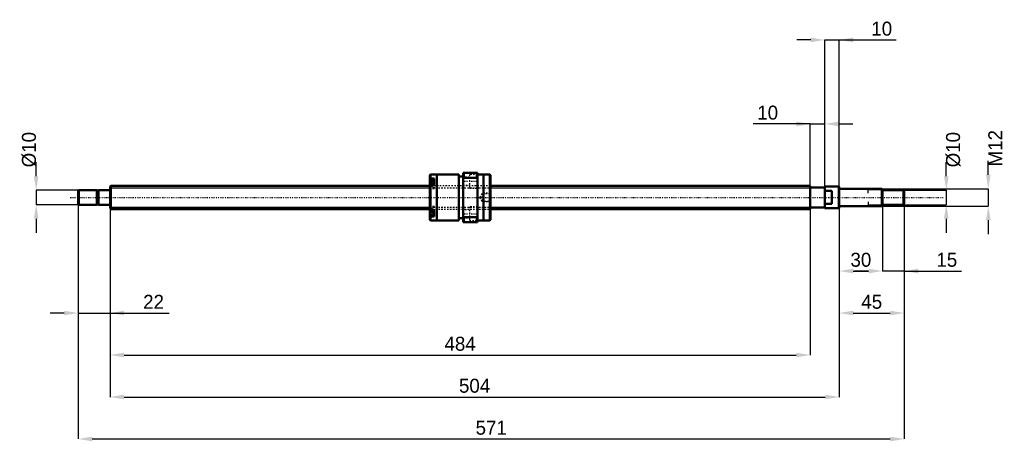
# Model space of a CAD drawing. Header units: millimetres. Extents: x -62 to 618, y -169 to 123.
import ezdxf

# ---------------------------------------------------------------- set-up
doc = ezdxf.new("R2010")
doc.units = ezdxf.units.MM
doc.linetypes.add('Center', pattern=[1.5, 0.45, -0.5, 0.05, -0.5])
doc.linetypes.add('Dashed', pattern=[2, 1, -1])
for name, color, linetype, lineweight in [('2d ConnectionPoints', 7, 'Continuous', 50), ('AM_0', 7, 'Continuous', 50), ('AM_4', 3, 'Continuous', 25), ('AM_5', 3, 'Continuous', 25), ('AM_7', 7, 'Center', 25), ('AM_9', 6, 'Dashed', 25)]:
    doc.layers.add(name, color=color, linetype=linetype, lineweight=lineweight)
doc.dimstyles.new('ISO-25', dxfattribs={"dimtxt": 2.5, "dimasz": 2.5, "dimexe": 1.25, "dimexo": 0.625, "dimtad": 1, "dimtxsty": 'Standard', "dimcen": 2.5, "dimadec": 0, "dimazin": 0, "dimtfac": 1, "dimtmove": 0, "dimatfit": 3, "dimfxl": 0, "dimarcsym": 0})

# ---------------------------------------------------------------- blocks, each defined once
blk = doc.blocks.new('1_BNK_1616_3_6G0_571LC5Y0_Nut_0_in_BNK1616_3_6G0_571LC5Y_2630__0')
at = {"layer": 'AM_0'}
for p, q in [((221.5, 15.9), (221, 15.4)), ((221, 15.4), (221, -15.4)), ((225.9, 15.9), (221.5, 15.9)), ((221.5, 15.9), (221.5, 13.08)), ((241, 16), (225.9, 16)), ((225.9, 16), (225.9, -16)), ((241, 16), (241, -16)), ((244, 14.4), (241, 14.4)), ((244, 17), (244, -17)), ((254, 17), (244, 17)), ((244, 12.61), (244.5, 13.68)), ((244.5, 17), (244.5, 13.68)), ((244.5, 13.68), (253.5, 13.68)), ((253.5, 17), (253.5, 13.68)), ((253.5, 13.68), (254, 12.61)), ((254, 17), (254, -17)), ((258.1, 16), (254, 16)), ((258.1, 16), (258.1, -16)), ((262.5, 15.9), (258.1, 15.9)), ((263, 15.4), (262.5, 15.9)), ((262.5, 15.9), (262.5, -15.9)), ((263, 15.4), (263, -15.4)), ((221, 12.72), (221.5, 13.08)), ((221.5, 9.05), (221, 8.69)), ((224, 11.77), (221.28, 11.77)), ((224, 13.08), (221.5, 13.08)), ((224, 9.05), (221.5, 9.05)), ((221.5, 9.05), (221.5, -9.05)), ((224, 13.08), (224, 9.05)), ((221, -8.69), (221.5, -9.05)), ((221.5, -13.08), (221, -12.72)), ((221.28, -11.77), (224, -11.77)), ((224, -9.05), (221.5, -9.05)), ((224, -13.08), (221.5, -13.08)), ((221.5, -13.08), (221.5, -15.9)), ((224, -9.05), (224, -13.08)), ((244.5, -13.68), (244, -12.61)), ((254, -12.61), (253.5, -13.68)), ((221, -15.4), (221.5, -15.9)), ((221.5, -15.9), (225.9, -15.9)), ((225.9, -16), (241, -16)), ((241, -14.4), (244, -14.4)), ((244, -17), (254, -17)), ((244.5, -13.68), (244.5, -17)), ((253.5, -13.68), (244.5, -13.68)), ((253.5, -13.68), (253.5, -17)), ((254, -16), (258.1, -16)), ((258.1, -15.9), (262.5, -15.9)), ((262.5, -15.9), (263, -15.4))]:
    blk.add_line(p, q, dxfattribs=at)
for centre, start, end in [((221.28, 11.49), 90, 180), ((221.28, -11.49), 180, 270)]:
    blk.add_arc(centre, 0.275, start, end, dxfattribs=at)
at = {"layer": 'AM_4'}
for p, q in [((221.28, 11.77), (221.28, 8.88)), ((221.28, -8.88), (221.28, -11.77))]:
    blk.add_line(p, q, dxfattribs=at)
at = {"layer": 'AM_5', "linetype": 'Dashed'}
for p, q in [((257.3, 2.59), (258, 3)), ((263, 3), (258, 3)), ((258, 3), (258, -3)), ((257.3, -2.59), (258, -3)), ((263, -3), (258, -3))]:
    blk.add_line(p, q, dxfattribs=at)
at = {"layer": 'AM_7'}
for p, q in [((220.85, 9.02), (224.15, 9.02)), ((243.5, 11.25), (254.5, 11.25)), ((220.85, -9.02), (224.15, -9.02)), ((243.5, -11.25), (254.5, -11.25))]:
    blk.add_line(p, q, dxfattribs=at)
at = {"layer": 'AM_9'}
for p, q in [((248.5, 14), (244, 14)), ((254, 16), (248.5, 16)), ((248.5, 16), (248.5, 6.5)), ((224, 11.03), (221, 11.03)), ((222.85, 10.41), (221, 10.41)), ((222.85, 10.04), (221, 10.04)), ((222.85, 9.39), (221, 9.39)), ((222.85, 8.64), (221, 8.64)), ((263, 8), (221, 8)), ((222.85, 7.99), (221, 7.99)), ((222.85, 7.62), (221, 7.62)), ((224, 7), (221, 7)), ((221.28, 8.88), (221.28, 6.27)), ((222.85, 10.41), (222.85, 7.62)), ((224, 9.05), (224, 6.17)), ((244, 8.5), (248.5, 8.5)), ((221, 6.17), (224, 6.17)), ((221.28, 6.27), (224, 6.27)), ((248.5, 6.5), (254, 6.5)), ((257, 2.59), (255.5, 0)), ((255.5, 0), (257, -2.59)), ((262.59, 2.59), (257, 2.59)), ((257, 2.59), (257, -2.59)), ((263, 3), (262.59, 2.59)), ((262.59, 2.59), (262.59, -2.59)), ((224, -6.17), (221, -6.17)), ((224, -6.27), (221.28, -6.27)), ((221.28, -6.27), (221.28, -8.88)), ((224, -6.17), (224, -9.05)), ((254, -6.5), (248.5, -6.5)), ((248.5, -6.5), (248.5, -16)), ((257, -2.59), (262.59, -2.59)), ((262.59, -2.59), (263, -3)), ((224, -7), (221, -7)), ((222.85, -7.62), (221, -7.62)), ((222.85, -7.99), (221, -7.99)), ((221, -8), (263, -8)), ((222.85, -8.64), (221, -8.64)), ((222.85, -9.39), (221, -9.39)), ((222.85, -10.04), (221, -10.04)), ((222.85, -10.41), (221, -10.41)), ((224, -11.03), (221, -11.03)), ((222.85, -7.62), (222.85, -10.41)), ((248.5, -8.5), (244, -8.5)), ((244, -14), (248.5, -14)), ((248.5, -16), (254, -16))]:
    blk.add_line(p, q, dxfattribs=at)
blk.add_lwpolyline([(263, 0.85), (262.97, 0.51), (262.95, 0.17), (262.95, -0.19), (262.97, -0.54), (263, -0.85)], dxfattribs=at)
for centre, start, end in [((221.28, 6.54), 180, 270), ((221.28, -6.54), 90, 180)]:
    blk.add_arc(centre, 0.275, start, end, dxfattribs=at)
blk = doc.blocks.new('2_BNK_1616_3_6G0_571LC5Y_Shaft_0_in_BNK1616_3_6G0_571LC5Y_2630__0')
at = {"layer": 'AM_0'}
for p, q in [((0.5, 8), (0, 7.5)), ((0, 7.5), (0, -7.5)), ((221, 8), (0.5, 8)), ((0.5, 8), (0.5, -8)), ((484, 8), (263, 8)), ((484, 8), (484, -8)), ((494, 7), (484, 7)), ((494, 7.5), (494, -7.5)), ((503.8, 7.5), (494, 7.5)), ((504, 7.3), (503.8, 7.5)), ((503.8, 7.5), (503.8, -7.5)), ((504, 7.3), (504, -7.3)), ((-21.5, 5), (-22, 4.5)), ((-22, 4.5), (-22, -4.5)), ((-9.15, 5), (-21.5, 5)), ((-21.5, 5), (-21.5, -5)), ((-9.15, 5), (-9.15, -5)), ((-8, 4.8), (-9.15, 4.8)), ((-0.2, 5), (-8, 5)), ((-8, 5), (-8, -5)), ((499, 4.5), (494, 4.5)), ((499, 4.5), (499, -4.5)), ((533.5, 6), (504.2, 6)), ((534, 5.5), (533.5, 6)), ((533.5, 6), (533.5, -6)), ((534, 5.5), (534, -5.5)), ((548.5, 5), (534, 5)), ((549, 4.5), (548.5, 5)), ((548.5, 5), (548.5, -5)), ((549, 4.5), (549, -4.5)), ((-22, -4.5), (-21.5, -5)), ((-21.5, -5), (-9.15, -5)), ((-9.15, -4.8), (-8, -4.8)), ((-8, -5), (-0.2, -5)), ((494, -4.5), (499, -4.5)), ((504.2, -6), (533.5, -6)), ((533.5, -6), (534, -5.5)), ((534, -5), (548.5, -5)), ((548.5, -5), (549, -4.5)), ((0, -7.5), (0.5, -8)), ((0.5, -8), (221, -8)), ((263, -8), (484, -8)), ((484, -7), (494, -7)), ((494, -7.5), (503.8, -7.5)), ((503.8, -7.5), (504, -7.3))]:
    blk.add_line(p, q, dxfattribs=at)
for centre, start, end in [((-0.2, 5.2), 270, 0), ((504.2, 6.2), 180, 270), ((-0.2, -5.2), 360, 90), ((504.2, -6.2), 90, 180)]:
    blk.add_arc(centre, 0.2, start, end, dxfattribs=at)
at = {"layer": 'AM_4'}
for p, q in [((-0.2, 5), (-0.2, -5)), ((504.2, 6), (504.2, -6))]:
    blk.add_line(p, q, dxfattribs=at)
at = {"layer": 'AM_5'}
for p, q in [((0, 6.773), (221, 6.773)), ((263, 6.773), (484, 6.773)), ((484, 4), (484, 6.773)), ((534, 5.3865), (524, 5.3865)), ((524, 3), (524, 5.3865)), ((0, -6.773), (221, -6.773)), ((263, -6.773), (484, -6.773)), ((484, -4), (484, -6.773)), ((524, -3), (524, -5.3865)), ((534, -5.3865), (524, -5.3865))]:
    blk.add_line(p, q, dxfattribs=at)
at = {"layer": 'AM_5', "linetype": 'Dashed'}
for p, q in [((221, 6.773), (263, 6.773)), ((221, -6.773), (263, -6.773))]:
    blk.add_line(p, q, dxfattribs=at)
at = {"layer": 'AM_7'}
blk.add_line((-27.45, 0), (576.45, 0), dxfattribs=at)
at = {"layer": 'AM_9'}
for p, q in [((263, 8), (221, 8)), ((221, -8), (263, -8))]:
    blk.add_line(p, q, dxfattribs=at)
blk = doc.blocks.new('*D3')
at = {"layer": 'AM_5', "color": 0, "lineweight": -2}
for p, q in [((-22, -4.5), (-22, -79.92)), ((0, -7.5), (0, -79.92)), ((-31.68, -79.92), (-41.36, -79.92)), ((-22, -79.92), (0, -79.92)), ((0, -79.92), (40.84, -79.92)), ((9.68, -79.92), (19.36, -79.92))]:
    blk.add_line(p, q, dxfattribs=at)
at = {"layer": 'AM_5', "color": 0}
for points in [[(-31.68, -81.53), (-31.68, -78.31), (-22, -79.92)], [(9.68, -78.31), (9.68, -81.53), (0, -79.92)]]:
    blk.add_solid(points, dxfattribs=at)
at = {"layer": 'Defpoints', "color": 0}
for p in [(-22, -4.5), (0, -7.5), (0, -79.92)]:
    blk.add_point(p, dxfattribs=at)
at = {"layer": 'AM_5', "color": 0, "insert": (30.1, -72.18), "char_height": 9.68, "attachment_point": 5}
blk.add_mtext('22', dxfattribs=at)
blk = doc.blocks.new('*D4')
at = {"layer": 'AM_5', "color": 0, "lineweight": -2}
for p, q in [((534, -5.5), (534, -50.88)), ((549, -4.5), (549, -50.88)), ((524.32, -50.88), (514.64, -50.88)), ((549, -50.88), (534, -50.88)), ((549, -50.88), (588.46, -50.88)), ((558.68, -50.88), (568.36, -50.88))]:
    blk.add_line(p, q, dxfattribs=at)
at = {"layer": 'AM_5', "color": 0}
for points in [[(524.32, -52.49), (524.32, -49.27), (534, -50.88)], [(558.68, -49.27), (558.68, -52.49), (549, -50.88)]]:
    blk.add_solid(points, dxfattribs=at)
at = {"layer": 'Defpoints', "color": 0}
for p in [(534, -5.5), (549, -4.5), (534, -50.88)]:
    blk.add_point(p, dxfattribs=at)
at = {"layer": 'AM_5', "color": 0, "insert": (578.41, -43.14), "char_height": 9.68, "attachment_point": 5}
blk.add_mtext('15', dxfattribs=at)
blk = doc.blocks.new('*D5')
at = {"layer": 'AM_5', "color": 0, "lineweight": -2}
for p, q in [((534, -5.5), (534, -50.88)), ((504, -7.3), (504, -50.88)), ((513.68, -50.88), (524.32, -50.88))]:
    blk.add_line(p, q, dxfattribs=at)
at = {"layer": 'AM_5', "color": 0}
for points in [[(513.68, -49.27), (513.68, -52.49), (504, -50.88)], [(524.32, -52.49), (524.32, -49.27), (534, -50.88)]]:
    blk.add_solid(points, dxfattribs=at)
at = {"layer": 'Defpoints', "color": 0}
for p in [(534, -5.5), (504, -7.3), (534, -50.88)]:
    blk.add_point(p, dxfattribs=at)
at = {"layer": 'AM_5', "color": 0, "insert": (519, -43.14), "char_height": 9.68, "attachment_point": 5}
blk.add_mtext('30', dxfattribs=at)
blk = doc.blocks.new('*D6')
at = {"layer": 'AM_5', "color": 0, "lineweight": -2}
for p, q in [((549, -4.5), (549, -79.92)), ((504, -7.3), (504, -79.92)), ((513.68, -79.92), (539.32, -79.92))]:
    blk.add_line(p, q, dxfattribs=at)
at = {"layer": 'AM_5', "color": 0}
for points in [[(513.68, -78.31), (513.68, -81.53), (504, -79.92)], [(539.32, -81.53), (539.32, -78.31), (549, -79.92)]]:
    blk.add_solid(points, dxfattribs=at)
at = {"layer": 'Defpoints', "color": 0}
for p in [(549, -4.5), (504, -7.3), (549, -79.92)]:
    blk.add_point(p, dxfattribs=at)
at = {"layer": 'AM_5', "color": 0, "insert": (526.5, -72.18), "char_height": 9.68, "attachment_point": 5}
blk.add_mtext('45', dxfattribs=at)
blk = doc.blocks.new('*D7')
at = {"layer": 'AM_5', "color": 0, "lineweight": -2}
for p, q in [((484.32, 108.96), (474.64, 108.96)), ((494, -7.5), (494, 108.96)), ((494, 108.96), (504, 108.96)), ((504, -7.3), (504, 108.96)), ((504, 108.96), (543.46, 108.96)), ((513.68, 108.96), (523.36, 108.96))]:
    blk.add_line(p, q, dxfattribs=at)
at = {"layer": 'AM_5', "color": 0}
for points in [[(484.32, 107.35), (484.32, 110.57), (494, 108.96)], [(513.68, 110.57), (513.68, 107.35), (504, 108.96)]]:
    blk.add_solid(points, dxfattribs=at)
at = {"layer": 'Defpoints', "color": 0}
for p in [(504, 108.96), (494, -7.5), (504, -7.3)]:
    blk.add_point(p, dxfattribs=at)
at = {"layer": 'AM_5', "color": 0, "insert": (533.41, 116.7), "char_height": 9.68, "attachment_point": 5}
blk.add_mtext('10', dxfattribs=at)
blk = doc.blocks.new('*D8')
at = {"layer": 'AM_5', "color": 0, "lineweight": -2}
for p, q in [((484, 50.88), (444.54, 50.88)), ((474.32, 50.88), (464.64, 50.88)), ((484, -6.77), (484, 50.88)), ((484, 50.88), (494, 50.88)), ((494, -7.5), (494, 50.88)), ((503.68, 50.88), (513.36, 50.88))]:
    blk.add_line(p, q, dxfattribs=at)
at = {"layer": 'AM_5', "color": 0}
for points in [[(474.32, 49.27), (474.32, 52.49), (484, 50.88)], [(503.68, 52.49), (503.68, 49.27), (494, 50.88)]]:
    blk.add_solid(points, dxfattribs=at)
at = {"layer": 'Defpoints', "color": 0}
for p in [(494, 50.88), (484, -6.77), (494, -7.5)]:
    blk.add_point(p, dxfattribs=at)
at = {"layer": 'AM_5', "color": 0, "insert": (454.59, 58.62), "char_height": 9.68, "attachment_point": 5}
blk.add_mtext('10', dxfattribs=at)
blk = doc.blocks.new('*D9')
at = {"layer": 'AM_5', "color": 0, "lineweight": -2}
for p, q in [((484, -6.77), (484, -108.96)), ((0, -7.5), (0, -108.96)), ((9.68, -108.96), (474.32, -108.96))]:
    blk.add_line(p, q, dxfattribs=at)
at = {"layer": 'AM_5', "color": 0}
for points in [[(9.68, -107.35), (9.68, -110.57), (0, -108.96)], [(474.32, -110.57), (474.32, -107.35), (484, -108.96)]]:
    blk.add_solid(points, dxfattribs=at)
at = {"layer": 'Defpoints', "color": 0}
for p in [(484, -6.77), (0, -7.5), (484, -108.96)]:
    blk.add_point(p, dxfattribs=at)
at = {"layer": 'AM_5', "color": 0, "insert": (242, -101.22), "char_height": 9.68, "attachment_point": 5}
blk.add_mtext('484', dxfattribs=at)
blk = doc.blocks.new('*D10')
at = {"layer": 'AM_5', "color": 0, "lineweight": -2}
for p, q in [((0, -7.5), (0, -138)), ((504, -7.3), (504, -138)), ((9.68, -138), (494.32, -138))]:
    blk.add_line(p, q, dxfattribs=at)
at = {"layer": 'AM_5', "color": 0}
for points in [[(9.68, -136.39), (9.68, -139.61), (0, -138)], [(494.32, -139.61), (494.32, -136.39), (504, -138)]]:
    blk.add_solid(points, dxfattribs=at)
at = {"layer": 'Defpoints', "color": 0}
for p in [(0, -7.5), (504, -7.3), (504, -138)]:
    blk.add_point(p, dxfattribs=at)
at = {"layer": 'AM_5', "color": 0, "insert": (252, -130.26), "char_height": 9.68, "attachment_point": 5}
blk.add_mtext('504', dxfattribs=at)
blk = doc.blocks.new('*D11')
at = {"layer": 'AM_5', "color": 0, "lineweight": -2}
for p, q in [((-22, -4.5), (-22, -167.04)), ((549, -4.5), (549, -167.04)), ((-12.32, -167.04), (539.32, -167.04))]:
    blk.add_line(p, q, dxfattribs=at)
at = {"layer": 'AM_5', "color": 0}
for points in [[(-12.32, -165.43), (-12.32, -168.65), (-22, -167.04)], [(539.32, -168.65), (539.32, -165.43), (549, -167.04)]]:
    blk.add_solid(points, dxfattribs=at)
at = {"layer": 'Defpoints', "color": 0}
for p in [(-22, -4.5), (549, -4.5), (549, -167.04)]:
    blk.add_point(p, dxfattribs=at)
at = {"layer": 'AM_5', "color": 0, "insert": (263.5, -159.3), "char_height": 9.68, "attachment_point": 5}
blk.add_mtext('571', dxfattribs=at)
blk = doc.blocks.new('*D12')
at = {"layer": 'AM_5', "color": 0, "lineweight": -2}
for p, q in [((-51.04, 14.68), (-51.04, 24.36)), ((-21.5, 5), (-51.04, 5)), ((-51.04, 5), (-51.04, -5)), ((-21.5, -5), (-51.04, -5)), ((-51.04, -14.68), (-51.04, -24.36))]:
    blk.add_line(p, q, dxfattribs=at)
at = {"layer": 'AM_5', "color": 0}
for points in [[(-52.65, 14.68), (-49.43, 14.68), (-51.04, 5)], [(-49.43, -14.68), (-52.65, -14.68), (-51.04, -5)]]:
    blk.add_solid(points, dxfattribs=at)
at = {"layer": 'Defpoints', "color": 0}
for p in [(-21.5, 5), (-51.04, -5), (-21.5, -5)]:
    blk.add_point(p, dxfattribs=at)
at = {"layer": 'AM_5', "color": 0, "insert": (-55.88, 33.07), "char_height": 9.68, "attachment_point": 5, "rotation": 90}
blk.add_mtext('Ø10', dxfattribs=at)
blk = doc.blocks.new('*D13')
at = {"layer": 'AM_5', "color": 0, "lineweight": -2}
for p, q in [((578.04, 14.68), (578.04, 24.36)), ((548.5, 5), (578.04, 5)), ((578.04, 5), (578.04, -5)), ((548.5, -5), (578.04, -5)), ((578.04, -14.68), (578.04, -24.36))]:
    blk.add_line(p, q, dxfattribs=at)
at = {"layer": 'AM_5', "color": 0}
for points in [[(576.43, 14.68), (579.65, 14.68), (578.04, 5)], [(579.65, -14.68), (576.43, -14.68), (578.04, -5)]]:
    blk.add_solid(points, dxfattribs=at)
at = {"layer": 'Defpoints', "color": 0}
for p in [(548.5, 5), (548.5, -5), (578.04, -5)]:
    blk.add_point(p, dxfattribs=at)
at = {"layer": 'AM_5', "color": 0, "insert": (582.88, 33.07), "char_height": 9.68, "attachment_point": 5, "rotation": 90}
blk.add_mtext('Ø10', dxfattribs=at)
blk = doc.blocks.new('*D14')
at = {"layer": 'AM_5', "color": 0, "lineweight": -2}
for p, q in [((607.08, 15.68), (607.08, 25.36)), ((533.5, 6), (607.08, 6)), ((607.08, 6), (607.08, -6)), ((533.5, -6), (607.08, -6)), ((607.08, -15.68), (607.08, -25.36))]:
    blk.add_line(p, q, dxfattribs=at)
at = {"layer": 'AM_5', "color": 0}
for points in [[(605.47, 15.68), (608.69, 15.68), (607.08, 6)], [(608.69, -15.68), (605.47, -15.68), (607.08, -6)]]:
    blk.add_solid(points, dxfattribs=at)
at = {"layer": 'Defpoints', "color": 0}
for p in [(533.5, 6), (533.5, -6), (607.08, -6)]:
    blk.add_point(p, dxfattribs=at)
at = {"layer": 'AM_5', "color": 0, "insert": (611.92, 34.07), "char_height": 9.68, "attachment_point": 5, "rotation": 90}
blk.add_mtext('M12', dxfattribs=at)

msp = doc.modelspace()

# ---------------------------------------------------------------- linework, layer by layer
at = {"layer": '2d ConnectionPoints'}
for p in [(0, 0), (499, 0)]:
    msp.add_point(p, dxfattribs=at)

# ---------------------------------------------------------------- block references
for name in ['1_BNK_1616_3_6G0_571LC5Y0_Nut_0_in_BNK1616_3_6G0_571LC5Y_2630__0', '2_BNK_1616_3_6G0_571LC5Y_Shaft_0_in_BNK1616_3_6G0_571LC5Y_2630__0']:
    msp.add_blockref(name, (0, 0))

# ---------------------------------------------------------------- dimensions: what is measured, and where the dimension line sits
at = {"layer": 'AM_5'}
for base, p1, p2, text, picture, middle in [((504, 108.96), (494, -7.5), (504, -7.3), '10', '*D7', (533.409, 108.96)), ((494, 50.88), (484, -6.773), (494, -7.5), '10', '*D8', (454.591, 50.88)), ((0, -79.92), (-22, -4.5), (0, -7.5), '22', '*D3', (30.1, -79.92)), ((549, -167.04), (-22, -4.5), (549, -4.5), '571', '*D11', (263.5, -167.04)), ((484, -108.96), (0, -7.5), (484, -6.773), '484', '*D9', (242, -108.96)), ((549, -79.92), (504, -7.3), (549, -4.5), '45', '*D6', (526.5, -79.92)), ((534, -50.88), (504, -7.3), (534, -5.5), '30', '*D5', (519, -50.88)), ((534, -50.88), (549, -4.5), (534, -5.5), '15', '*D4', (578.409, -50.88)), ((504, -138), (0, -7.5), (504, -7.3), '504', '*D10', (252, -138))]:
    dim = msp.add_linear_dim(base=base, p1=p1, p2=p2, text=text, dimstyle='ISO-25', override={"dimtxt": 9.68, "dimasz": 9.68, "dimexe": 0, "dimexo": 0, "dimgap": 2.904}, dxfattribs=at)
    dim.commit()
    dim.dimension.update_dxf_attribs({"geometry": picture, "text_midpoint": middle, "dimtype": 160})
for base, p1, p2, text, picture, middle in [((607.08, -6), (533.5, 6), (533.5, -6), 'M12', '*D14', (611.92, 34.072)), ((-51.04, -5), (-21.5, 5), (-21.5, -5), 'Ø10', '*D12', (-55.88, 33.072)), ((578.04, -5), (548.5, 5), (548.5, -5), 'Ø10', '*D13', (582.88, 33.072))]:
    dim = msp.add_linear_dim(base=base, p1=p1, p2=p2, angle=90, text=text, dimstyle='ISO-25', override={"dimtxt": 9.68, "dimasz": 9.68, "dimexe": 0, "dimexo": 0, "dimgap": 2.904}, dxfattribs=at)
    dim.commit()
    dim.dimension.update_dxf_attribs({"geometry": picture, "text_midpoint": middle, "dimtype": 160, "text_rotation": 90})

doc.saveas('drawing.dxf')
